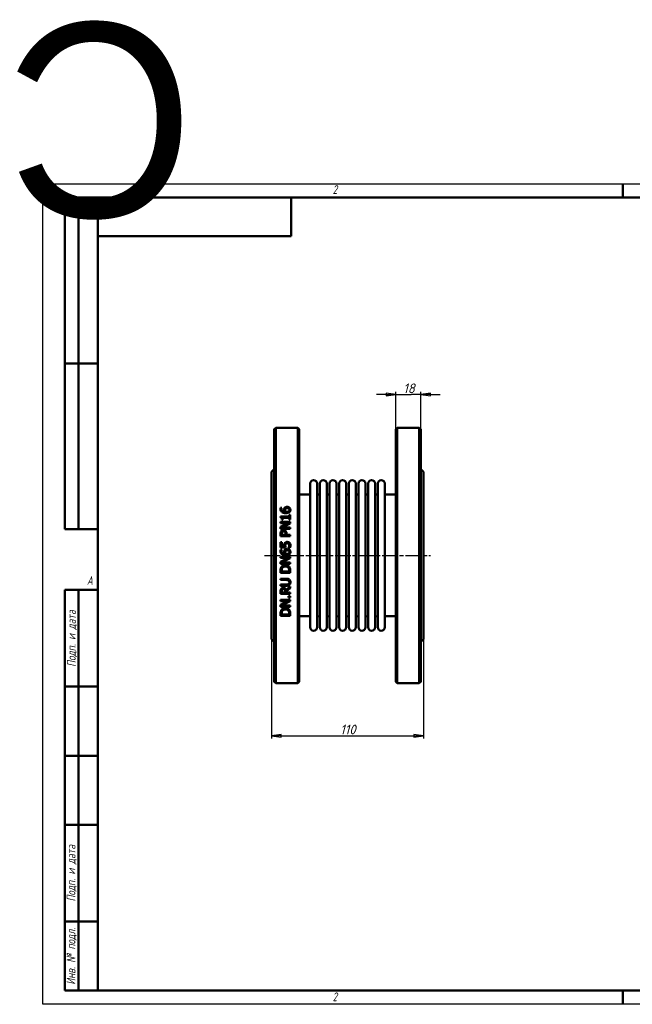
# Model space of a CAD drawing. Header units: millimetres. Extents: x -796 to 2258, y -139 to 713.
# Tile 2 of 4: x -17 to 427, y 0 to 713. Entities that reach past the tile are written whole.
import ezdxf
from ezdxf.enums import TextEntityAlignment as Align

# ---------------------------------------------------------------- set-up
doc = ezdxf.new("R2018")
doc.units = ezdxf.units.MM
doc.header["$LTSCALE"] = 2
doc.linetypes.add('CHAIN', pattern=[0.7087, 0.4724, -0.0591, 0.1181, -0.0591])
for name, color, linetype, lineweight in [('Видимый контур (ГОСТ)', 7, 'Continuous', 50), ('Кромка (ГОСТ)', 7, 'Continuous', 50), ('Обозначение (ГОСТ)', 7, 'Continuous', 25), ('Осевая линия (ГОСТ)', 7, 'Continuous', 25), ('Размер (ГОСТ)', 7, 'Continuous', 25), ('Эскизная геометрия (ГОСТ)', 7, 'Continuous', 50)]:
    doc.layers.add(name, color=color, linetype=linetype, lineweight=lineweight)
doc.styles.add('Альтернативный текст (ГОСТ)', font='arial.ttf', dxfattribs={"width": 0.8})
doc.styles.add('Обычный текст (ГОСТ)', font='GOST Common Italic.ttf')
doc.dimstyles.new('Обычный (ГОСТ)', dxfattribs={"dimscale": 2, "dimtxt": 3.5, "dimasz": 3.5, "dimexe": 1, "dimexo": 0, "dimgap": 0.5, "dimtad": 1, "dimtxsty": 'Обычный текст (ГОСТ)', "dimblk": 'Filled-1', "dimcen": 0.09, "dimdle": 15, "dimclrd": 256, "dimclre": 256, "dimclrt": 256, "dimazin": 2, "dimtfac": 0.714286, "dimtdec": 3, "dimtmove": 0, "dimatfit": 3, "dimfxl": 1, "dimtolj": 1, "dimlwd": 25, "dimlwe": 25, "dimarcsym": 0})

# ---------------------------------------------------------------- blocks, each defined once
blk = doc.blocks.new('Рамки ГОСТ - Рамка')
at = {"layer": 'Кромка (ГОСТ)', "lineweight": 25}
for p, q in [((0, 0), (0, 297)), ((0, 297), (420, 297)), ((420, 297), (420, 0)), ((420, 0), (0, 0))]:
    blk.add_line(p, q, dxfattribs=at)
at = {"layer": 'Кромка (ГОСТ)'}
for p, q in [((210, 292), (210, 297)), ((415, 292), (20, 292)), ((20, 292), (20, 5)), ((415, 5), (415, 292)), ((20, 5), (415, 5)), ((210, 5), (210, 0))]:
    blk.add_line(p, q, dxfattribs=at)
at = {"layer": 'Кромка (ГОСТ)', "char_height": 3.17, "attachment_point": 1, "style": 'Альтернативный текст (ГОСТ)'}
for s, insert, width in [('\\fGOST Common|b0|i1;{\\H3.1700;2}', (105, 296.5), 5.2328), ('\\fGOST Common|b0|i1;{\\H3.1700;1}', (315.02, 296.44), 5.2327), ('\\fGOST Common|b0|i1;{\\H3.1700;A}', (16, 155), 5.1335), ('\\fGOST Common|b0|i1;{\\H3.1700;A}', (416, 148.5), 5.0704), ('\\fGOST Common|b0|i1;{\\H3.1700;2}', (104.99, 4.3), 5.2328), ('\\fGOST Common|b0|i1;{\\H3.1700;1}', (315, 4.14), 6.6287)]:
    blk.add_mtext(s, dxfattribs=dict(at, insert=insert, width=width))
blk = doc.blocks.new('ГОСТ - Доп. графы 1')
at = {"layer": 'Эскизная геометрия (ГОСТ)'}
for p, q in [((-12, 0), (-12, 145)), ((-12, 145), (0, 145)), ((-7, 145), (-7, 0)), ((-12, 110), (-7, 110)), ((-7, 110), (0, 110)), ((-12, 85), (-7, 85)), ((-7, 85), (0, 85)), ((-12, 60), (-7, 60)), ((-7, 60), (0, 60)), ((-12, 25), (-7, 25)), ((-7, 25), (0, 25)), ((0, 0), (-12, 0))]:
    blk.add_line(p, q, dxfattribs=at)
at = {"layer": 'Обозначение (ГОСТ)', "char_height": 3.17, "attachment_point": 5, "rotation": 90, "style": 'Альтернативный текст (ГОСТ)'}
for s, insert, width in [('\\fGOST Common|b0|i1;{\\H3.1700;Подп. и дата}', (-9.37, 127.41), 34.7679), ('\\fGOST Common|b0|i1;{\\H3.1700;Подп. и дата}', (-9.5, 42.47), 35.1486), ('\\fGOST Common|b0|i1;{\\H3.1700;Инв. № подл.}', (-9.5, 12.41), 24.9618)]:
    blk.add_mtext(s, dxfattribs=dict(at, insert=insert, width=width))
at = {"layer": 'Обозначение (ГОСТ)', "lineweight": 30, "flags": 17}
for tag, p in [('Подп._и_дата_2', (-3.53, 127.51)), ('Инв._номер_дубликата', (-3.41, 97.47)), ('Взамен_инв._номера', (-3.46, 72.53)), ('Подп._и_дата_1', (-3.42, 42.35)), ('ИНВЕНТАРНЫЙ_НОМЕР', (-3.33, 12.68))]:
    blk.add_attdef(tag, text='', height=3.17, rotation=90, dxfattribs=at).set_placement(p, align=Align.MIDDLE_CENTER)
blk = doc.blocks.new('ГОСТ - Доп. графы 2')
at = {"layer": 'Эскизная геометрия (ГОСТ)'}
for p, q in [((-12, 0), (-12, 120)), ((-12, 120), (0, 120)), ((-7, 0), (-7, 120)), ((-12, 60), (0, 60)), ((0, 0), (-12, 0))]:
    blk.add_line(p, q, dxfattribs=at)
at = {"layer": 'Обозначение (ГОСТ)', "lineweight": 30, "flags": 17}
for tag, p in [('Первичная_применяемость', (-3.65, 90.03)), ('Справочный_номер', (-3.55, 30.02))]:
    blk.add_attdef(tag, text='', height=3.17, rotation=90, dxfattribs=at).set_placement(p, align=Align.MIDDLE_CENTER)
blk = doc.blocks.new('ГОСТ - Доп. графы 3')
at = {"layer": 'Эскизная геометрия (ГОСТ)'}
for p, q in [((0, 0), (70, 0)), ((70, 0), (70, -14)), ((70, -14), (0, -14))]:
    blk.add_line(p, q, dxfattribs=at)
at = {"layer": 'Обозначение (ГОСТ)', "lineweight": 30}
blk.add_attdef('ОБОЗНАЧЕНИЕ', text='', height=5, rotation=180, dxfattribs=at).set_placement((34.94, -6.97), align=Align.MIDDLE_CENTER)
blk = doc.blocks.new('Filled-1')
at = {"color": 0}
for p, q in [((0, 0), (-1, 0.14)), ((-1, 0.14), (-1, -0.14)), ((-1, 0), (0, 0)), ((-1, -0.14), (0, 0))]:
    blk.add_line(p, q, dxfattribs=at)
at = {"color": 0, "flags": 128}
blk.add_lwpolyline([(-1, -0.14), (0, 0), (-1, 0.14), (-1, -0.14)], dxfattribs=at)
at = {"color": 0}
blk.add_solid([(-1, -0.14), (0, 0), (-1, 0.14), (-1, -0.14)], dxfattribs=at)
blk = doc.blocks.new('*D9')
at = {"layer": 'Defpoints', "color": 0, "linetype": 'Continuous', "transparency": 16777216}
for p in [(165.7, 264.45), (275.7, 264.45), (275.7, 194.45)]:
    blk.add_point(p, dxfattribs=at)
at = {"layer": 'Размер (ГОСТ)', "linetype": 'Continuous', "lineweight": 25, "transparency": 16777216}
for p, q in [((165.7, 264.45), (165.7, 192.45)), ((275.7, 264.45), (275.7, 192.45)), ((172.7, 194.45), (268.7, 194.45))]:
    blk.add_line(p, q, dxfattribs=at)
at = {"layer": 'Размер (ГОСТ)', "linetype": 'Continuous', "lineweight": 25, "transparency": 16777216, "xscale": 7, "yscale": 7, "zscale": 7, "rotation": 180}
blk.add_blockref('Filled-1', (165.7, 194.45), dxfattribs=at)
at = {"layer": 'Размер (ГОСТ)', "linetype": 'Continuous', "lineweight": 25, "transparency": 16777216, "xscale": 7, "yscale": 7, "zscale": 7}
blk.add_blockref('Filled-1', (275.7, 194.45), dxfattribs=at)
at = {"layer": 'Размер (ГОСТ)', "linetype": 'Continuous', "lineweight": 25, "transparency": 16777216, "insert": (215.36, 202.45), "char_height": 7, "attachment_point": 1, "style": 'Обычный текст (ГОСТ)'}
blk.add_mtext('\\A1;110', dxfattribs=at)
blk = doc.blocks.new('*D14')
at = {"layer": 'Defpoints', "color": 0, "linetype": 'Continuous', "transparency": 16777216}
for p in [(273.7, 441.45), (255.7, 416.45), (273.7, 416.45)]:
    blk.add_point(p, dxfattribs=at)
at = {"layer": 'Размер (ГОСТ)', "linetype": 'Continuous', "lineweight": 25, "transparency": 16777216}
for p, q in [((255.7, 416.45), (255.7, 443.45)), ((273.7, 416.45), (273.7, 443.45)), ((248.7, 441.45), (241.7, 441.45)), ((255.7, 441.45), (262.7, 441.45)), ((262.7, 441.45), (266.7, 441.45)), ((273.7, 441.45), (266.7, 441.45)), ((280.7, 441.45), (287.7, 441.45))]:
    blk.add_line(p, q, dxfattribs=at)
at = {"layer": 'Размер (ГОСТ)', "linetype": 'Continuous', "lineweight": 25, "transparency": 16777216, "xscale": 7, "yscale": 7, "zscale": 7}
blk.add_blockref('Filled-1', (255.7, 441.45), dxfattribs=at)
at = {"layer": 'Размер (ГОСТ)', "linetype": 'Continuous', "lineweight": 25, "transparency": 16777216, "xscale": 7, "yscale": 7, "zscale": 7, "rotation": 180}
blk.add_blockref('Filled-1', (273.7, 441.45), dxfattribs=at)
at = {"layer": 'Размер (ГОСТ)', "linetype": 'Continuous', "lineweight": 25, "transparency": 16777216, "insert": (261.05, 449.45), "char_height": 7, "attachment_point": 1, "style": 'Обычный текст (ГОСТ)'}
blk.add_mtext('\\A1;18', dxfattribs=at)

msp = doc.modelspace()

# ---------------------------------------------------------------- linework, layer by layer
at = {"layer": 'Видимый контур (ГОСТ)'}
for p, q in [((167.697, 416.453), (168.697, 417.453)), ((167.697, 416.453), (167.697, 233.453)), ((168.697, 232.453), (168.697, 417.453)), ((168.697, 417.453), (184.697, 417.453)), ((184.697, 417.453), (184.697, 232.453)), ((185.697, 416.453), (184.697, 417.453)), ((185.697, 233.453), (185.697, 416.453)), ((255.697, 416.453), (256.697, 417.453)), ((255.697, 233.453), (255.697, 416.453)), ((256.697, 417.453), (272.697, 417.453)), ((256.697, 417.453), (256.697, 232.453)), ((272.697, 232.453), (272.697, 417.453)), ((273.697, 416.453), (272.697, 417.453)), ((273.697, 416.453), (273.697, 233.453)), ((165.697, 385.453), (167.697, 387.453)), ((165.697, 385.453), (165.697, 264.453)), ((275.697, 385.453), (273.697, 387.453)), ((275.697, 385.453), (275.697, 264.453)), ((193.697, 272.953), (193.697, 376.953)), ((198.697, 272.953), (198.697, 376.953)), ((200.697, 272.953), (200.697, 376.953)), ((205.697, 272.953), (205.697, 376.953)), ((207.697, 272.953), (207.697, 376.953)), ((212.697, 272.953), (212.697, 376.953)), ((214.697, 272.953), (214.697, 376.953)), ((219.697, 272.953), (219.697, 376.953)), ((221.697, 272.953), (221.697, 376.953)), ((226.697, 272.953), (226.697, 376.953)), ((228.697, 272.953), (228.697, 376.953)), ((233.697, 272.953), (233.697, 376.953)), ((235.697, 272.953), (235.697, 376.953)), ((240.697, 272.953), (240.697, 376.953)), ((242.697, 272.953), (242.697, 376.953)), ((247.697, 272.953), (247.697, 376.953)), ((185.697, 368.953), (192.697, 368.953)), ((248.697, 368.953), (255.697, 368.953)), ((172.204, 359.522), (173.106, 359.522)), ((173.106, 359.482), (173.106, 359.522)), ((172.216, 353.174), (172.216, 352.448)), ((172.216, 353.174), (178.524, 353.174)), ((173.832, 351.001), (173.191, 351.001)), ((173.832, 351.001), (173.832, 352.272)), ((178.524, 352.272), (173.832, 352.272)), ((178.524, 354.416), (178.524, 353.174)), ((178.524, 354.416), (179.238, 354.416)), ((178.524, 352.272), (178.524, 351.001)), ((179.238, 351.001), (178.524, 351.001)), ((179.238, 351.001), (179.238, 354.416)), ((172.238, 349.231), (179.238, 349.231)), ((172.238, 349.231), (172.238, 348.364)), ((177.781, 348.364), (172.238, 348.364)), ((177.781, 348.364), (172.238, 345.544)), ((172.238, 345.544), (172.238, 344.223)), ((179.238, 344.223), (172.238, 344.223)), ((173.203, 345.09), (179.238, 348.188)), ((173.203, 345.09), (179.238, 345.09)), ((179.238, 348.188), (179.238, 349.231)), ((179.238, 344.223), (179.238, 345.09)), ((172.238, 340.671), (172.238, 338.913)), ((179.238, 338.913), (172.238, 338.913)), ((173.044, 339.843), (173.044, 340.615)), ((173.044, 339.843), (175.835, 339.843)), ((175.835, 340.479), (175.835, 339.843)), ((176.629, 339.843), (176.629, 340.632)), ((176.629, 339.843), (179.238, 339.843)), ((179.238, 338.913), (179.238, 339.843)), ((172.204, 329.02), (173.106, 329.02)), ((172.238, 334.658), (172.238, 330.818)), ((172.238, 334.658), (173.061, 334.658)), ((175.846, 330.818), (172.238, 330.818)), ((173.061, 331.72), (173.061, 334.658)), ((173.061, 331.72), (174.927, 331.72)), ((173.106, 328.98), (173.106, 329.02)), ((177.996, 330.597), (177.996, 330.529)), ((178.989, 330.529), (177.996, 330.529)), ((172.238, 323.983), (179.238, 323.983)), ((172.238, 323.983), (172.238, 323.115)), ((177.781, 323.115), (172.238, 323.115)), ((177.781, 323.115), (172.238, 320.295)), ((173.203, 319.842), (179.238, 322.939)), ((179.238, 322.939), (179.238, 323.983)), ((172.238, 320.295), (172.238, 318.974)), ((179.238, 318.974), (172.238, 318.974)), ((172.238, 314.039), (172.238, 312.445)), ((173.044, 313.375), (173.044, 314.084)), ((173.203, 319.842), (179.238, 319.842)), ((178.433, 314.084), (178.433, 313.375)), ((179.238, 318.974), (179.238, 319.842)), ((179.238, 312.445), (179.238, 314.056)), ((179.238, 312.445), (172.238, 312.445)), ((172.238, 308.105), (172.238, 307.175)), ((172.238, 308.105), (176.606, 308.105)), ((176.629, 307.175), (172.238, 307.175)), ((173.044, 313.375), (178.433, 313.375)), ((172.238, 303.97), (176.606, 303.97)), ((172.238, 303.97), (172.238, 303.039)), ((176.606, 303.039), (172.238, 303.039)), ((179.238, 302.569), (176.192, 300.078)), ((176.453, 299.148), (179.238, 301.36)), ((179.238, 301.36), (179.238, 302.569)), ((172.238, 298.955), (172.238, 297.151)), ((179.238, 297.151), (172.238, 297.151)), ((172.238, 292.817), (172.238, 291.949)), ((172.238, 292.817), (179.238, 292.817)), ((173.044, 298.082), (173.044, 299.006)), ((173.044, 298.082), (175.676, 298.082)), ((175.676, 298.898), (175.676, 298.082)), ((176.453, 298.082), (176.453, 299.148)), ((176.453, 298.082), (179.238, 298.082)), ((177.9, 295.54), (179.238, 295.54)), ((177.9, 295.54), (177.9, 294.417)), ((179.238, 294.417), (177.9, 294.417)), ((179.238, 297.151), (179.238, 298.082)), ((179.238, 294.417), (179.238, 295.54)), ((179.238, 291.774), (179.238, 292.817)), ((177.781, 291.949), (172.238, 289.13)), ((177.781, 291.949), (172.238, 291.949)), ((172.238, 289.13), (172.238, 287.808)), ((179.238, 287.808), (172.238, 287.808)), ((173.203, 288.676), (179.238, 291.774)), ((173.203, 288.676), (179.238, 288.676)), ((179.238, 287.808), (179.238, 288.676)), ((172.238, 282.873), (172.238, 281.279)), ((179.238, 281.279), (172.238, 281.279)), ((173.044, 282.21), (173.044, 282.919)), ((173.044, 282.21), (178.433, 282.21)), ((178.433, 282.919), (178.433, 282.21)), ((179.238, 281.279), (179.238, 282.89)), ((185.697, 280.953), (192.697, 280.953)), ((248.697, 280.953), (255.697, 280.953)), ((165.697, 264.453), (167.697, 262.453)), ((275.697, 264.453), (273.697, 262.453)), ((167.697, 233.453), (168.697, 232.453)), ((168.697, 232.453), (184.697, 232.453)), ((185.697, 233.453), (184.697, 232.453)), ((255.697, 233.453), (256.697, 232.453)), ((256.697, 232.453), (272.697, 232.453)), ((273.697, 233.453), (272.697, 232.453))]:
    msp.add_line(p, q, dxfattribs=at)
for centre, radius, start, end in [((196.197, 376.953), 2.5, 0, 180), ((203.197, 376.953), 2.5, 0, 180), ((210.197, 376.953), 2.5, 0, 180), ((217.197, 376.953), 2.5, 0, 180), ((224.197, 376.953), 2.5, 0, 180), ((231.197, 376.953), 2.5, 0, 180), ((238.197, 376.953), 2.5, 0, 180), ((245.197, 376.953), 2.5, 0, 180), ((192.697, 369.953), 1, 270, 0), ((199.697, 369.953), 1, 180, 0), ((206.697, 369.953), 1, 180, 0), ((213.697, 369.953), 1, 180, 0), ((220.697, 369.953), 1, 180, 0), ((227.697, 369.953), 1, 180, 0), ((234.697, 369.953), 1, 180, 0), ((241.697, 369.953), 1, 180, 0), ((248.697, 369.953), 1, 180, 270), ((192.697, 279.953), 1, 0, 90), ((199.697, 279.953), 1, 0, 180), ((206.697, 279.953), 1, 0, 180), ((213.697, 279.953), 1, 0, 180), ((220.697, 279.953), 1, 0, 180), ((227.697, 279.953), 1, 0, 180), ((234.697, 279.953), 1, 0, 180), ((241.697, 279.953), 1, 0, 180), ((248.697, 279.953), 1, 90, 180), ((196.197, 272.953), 2.5, 180, 0), ((203.197, 272.953), 2.5, 180, 0), ((210.197, 272.953), 2.5, 180, 0), ((217.197, 272.953), 2.5, 180, 0), ((224.197, 272.953), 2.5, 180, 0), ((231.197, 272.953), 2.5, 180, 0), ((238.197, 272.953), 2.5, 180, 0), ((245.197, 272.953), 2.5, 180, 0)]:
    msp.add_arc(centre, radius, start, end, dxfattribs=at)
for points, knots in [([(172.108, 358.727), (172.108, 358.814), (172.11, 358.902), (172.133, 359.272), (172.174, 359.431), (172.204, 359.522)], [0, 0, 0, 0, 0.02802502, 0.02802502, 0.11964855, 0.11964855, 0.11964855, 0.11964855]), ([(173.237, 356.356), (172.976, 356.542), (172.759, 356.766), (172.465, 357.207), (172.342, 357.434), (172.149, 358.051), (172.108, 358.39), (172.108, 358.727)], [0, 0, 0, 0, 0.09824502, 0.09824502, 0.16624234, 0.16624234, 0.24220547, 0.24220547, 0.24220547, 0.24220547]), ([(173.106, 359.482), (173.064, 359.401), (173.03, 359.3), (172.946, 359.006), (172.919, 358.816), (172.919, 358.603)], [0, 0, 0, 0, 0.02911385, 0.02911385, 0.098908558, 0.098908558, 0.098908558, 0.098908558]), ([(172.919, 358.603), (172.919, 358.337), (172.96, 358.074), (173.151, 357.608), (173.281, 357.415), (173.596, 357.105), (173.808, 356.941), (174.485, 356.662), (174.876, 356.588), (175.256, 356.555)], [0, 0, 0, 0, 0.08538406, 0.08538406, 0.16004028, 0.16004028, 0.22238582, 0.22238582, 0.28904435, 0.28904435, 0.28904435, 0.28904435]), ([(174.768, 358.013), (174.768, 358.146), (174.775, 358.281), (174.799, 358.48), (174.81, 358.547), (174.851, 358.746), (174.888, 358.861), (175.011, 359.12), (175.093, 359.248), (175.182, 359.368)], [0, 0, 0, 0, 0.04288456, 0.04288456, 0.06437866, 0.06437866, 0.10815606, 0.10815606, 0.15498704, 0.15498704, 0.15498704, 0.15498704]), ([(175.256, 356.555), (175.16, 356.693), (175.075, 356.837), (174.899, 357.203), (174.855, 357.364), (174.79, 357.614), (174.768, 357.813), (174.768, 358.013)], [0, 0, 0, 0, 0.05269155, 0.05269155, 0.12828179, 0.12828179, 0.38944735, 0.38944735, 0.38944735, 0.38944735]), ([(175.182, 359.368), (175.277, 359.495), (175.388, 359.609), (175.68, 359.834), (175.841, 359.912), (176.133, 360.025), (176.304, 360.067), (176.64, 360.118), (176.805, 360.129), (176.969, 360.129)], [0, 0, 0, 0, 0.04988144, 0.04988144, 0.11390367, 0.11390367, 0.1944168, 0.1944168, 0.26928335, 0.26928335, 0.26928335, 0.26928335]), ([(175.789, 358.699), (175.722, 358.613), (175.67, 358.52), (175.554, 358.202), (175.546, 357.939), (175.546, 357.803)], [0, 0, 0, 0, 0.03419039, 0.03419039, 0.10833028, 0.10833028, 0.10833028, 0.10833028]), ([(175.546, 357.803), (175.546, 357.679), (175.556, 357.555), (175.601, 357.305), (175.636, 357.182), (175.746, 356.885), (175.831, 356.716), (175.931, 356.555)], [0, 0, 0, 0, 0.03978022, 0.03978022, 0.08146799, 0.08146799, 0.14234425, 0.14234425, 0.14234425, 0.14234425]), ([(177.009, 359.176), (176.832, 359.176), (176.649, 359.161), (176.332, 359.087), (176.214, 359.038), (175.986, 358.904), (175.88, 358.809), (175.789, 358.699)], [0, 0, 0, 0, 0.05298557, 0.05298557, 0.09811986, 0.09811986, 0.15370601, 0.15370601, 0.15370601, 0.15370601]), ([(175.931, 356.555), (175.997, 356.551), (176.063, 356.547), (176.155, 356.542), (176.235, 356.538), (176.374, 356.538)], [0, 0, 0, 0, 0.019767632, 0.019767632, 0.027673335, 0.027673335, 0.027673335, 0.027673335]), ([(176.374, 356.538), (176.624, 356.538), (176.889, 356.55), (177.572, 356.653), (177.82, 356.772), (178.069, 356.913), (178.151, 356.97), (178.223, 357.037)], [0, 0, 0, 0, 0.07513925, 0.07513925, 0.20736208, 0.20736208, 0.27764824, 0.27764824, 0.27764824, 0.27764824]), ([(176.969, 360.129), (177.158, 360.129), (177.345, 360.112), (177.917, 360), (178.197, 359.857), (178.504, 359.666), (178.622, 359.575), (178.728, 359.47)], [0, 0, 0, 0, 0.05647198, 0.05647198, 0.17538173, 0.17538173, 0.261266, 0.261266, 0.261266, 0.261266]), ([(178.62, 357.911), (178.62, 358.086), (178.591, 358.259), (178.459, 358.562), (178.37, 358.685), (178.172, 358.87), (178.047, 358.967), (177.717, 359.094), (177.579, 359.126), (177.299, 359.167), (177.153, 359.176), (177.009, 359.176)], [0, 0, 0, 0, 0.05628577, 0.05628577, 0.10524012, 0.10524012, 0.14030862, 0.14030862, 0.16311072, 0.16311072, 0.18642809, 0.18642809, 0.18642809, 0.18642809]), ([(178.223, 357.037), (178.315, 357.119), (178.398, 357.212), (178.486, 357.354), (178.542, 357.449), (178.608, 357.699), (178.62, 357.804), (178.62, 357.911)], [0, 0, 0, 0, 0.038112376, 0.038112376, 0.052546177, 0.052546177, 0.062676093, 0.062676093, 0.062676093, 0.062676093]), ([(178.728, 359.47), (178.867, 359.336), (178.987, 359.189), (179.152, 358.917), (179.232, 358.764), (179.358, 358.35), (179.386, 358.128), (179.386, 357.905)], [0, 0, 0, 0, 0.06017167, 0.06017167, 0.1007236, 0.1007236, 0.14413865, 0.14413865, 0.14413865, 0.14413865]), ([(179.386, 357.905), (179.386, 357.75), (179.373, 357.596), (179.315, 357.291), (179.271, 357.144), (179.158, 356.886), (179.095, 356.775), (178.942, 356.558), (178.852, 356.456), (178.751, 356.362)], [0, 0, 0, 0, 0.04962549, 0.04962549, 0.09900707, 0.09900707, 0.13976934, 0.13976934, 0.18285895, 0.18285895, 0.18285895, 0.18285895]), ([(173.191, 351.001), (173.191, 351.204), (173.179, 351.422), (173.099, 351.845), (173.036, 351.991), (172.918, 352.167), (172.853, 352.23), (172.703, 352.328), (172.623, 352.364), (172.435, 352.421), (172.325, 352.439), (172.216, 352.448)], [0, 0, 0, 0, 0.06343508, 0.06343508, 0.13438536, 0.13438536, 0.18789812, 0.18789812, 0.23790281, 0.23790281, 0.30021586, 0.30021586, 0.30021586, 0.30021586]), ([(176.164, 355.59), (175.815, 355.59), (175.464, 355.611), (174.539, 355.742), (174.151, 355.879), (173.681, 356.076), (173.45, 356.203), (173.237, 356.356)], [0, 0, 0, 0, 0.10454147, 0.10454147, 0.28052485, 0.28052485, 0.47230178, 0.47230178, 0.47230178, 0.47230178]), ([(178.751, 356.362), (178.614, 356.232), (178.459, 356.123), (178.032, 355.888), (177.78, 355.808), (177.419, 355.701), (177.166, 355.656), (176.667, 355.601), (176.413, 355.59), (176.164, 355.59)], [0, 0, 0, 0, 0.05819384, 0.05819384, 0.14845236, 0.14845236, 0.32968762, 0.32968762, 0.50881359, 0.50881359, 0.50881359, 0.50881359]), ([(172.238, 340.671), (172.238, 340.871), (172.246, 341.075), (172.288, 341.487), (172.321, 341.671), (172.432, 342.073), (172.533, 342.299), (172.675, 342.504)], [0, 0, 0, 0, 0.06064337, 0.06064337, 0.12628312, 0.12628312, 0.22353134, 0.22353134, 0.22353134, 0.22353134]), ([(172.675, 342.504), (172.767, 342.638), (172.873, 342.76), (173.132, 342.988), (173.29, 343.093), (173.598, 343.231), (173.747, 343.274), (174.047, 343.327), (174.198, 343.338), (174.349, 343.338)], [0, 0, 0, 0, 0.04944099, 0.04944099, 0.1042737, 0.1042737, 0.15068152, 0.15068152, 0.19566642, 0.19566642, 0.19566642, 0.19566642]), ([(174.377, 342.368), (174.186, 342.368), (173.993, 342.342), (173.705, 342.229), (173.606, 342.171), (173.437, 342.028), (173.368, 341.95), (173.311, 341.863)], [0, 0, 0, 0, 0.05740572, 0.05740572, 0.09271543, 0.09271543, 0.12448403, 0.12448403, 0.12448403, 0.12448403]), ([(174.349, 343.338), (174.564, 343.338), (174.776, 343.31), (175.17, 343.2), (175.355, 343.123), (175.662, 342.94), (175.789, 342.841), (175.903, 342.725)], [0, 0, 0, 0, 0.06469454, 0.06469454, 0.12278152, 0.12278152, 0.17169396, 0.17169396, 0.17169396, 0.17169396]), ([(175.415, 341.97), (175.335, 342.05), (175.247, 342.122), (175.038, 342.248), (174.921, 342.294), (174.658, 342.355), (174.516, 342.368), (174.377, 342.368)], [0, 0, 0, 0, 0.03415115, 0.03415115, 0.07382185, 0.07382185, 0.11564064, 0.11564064, 0.11564064, 0.11564064]), ([(175.903, 342.725), (176.076, 342.549), (176.219, 342.351), (176.464, 341.868), (176.524, 341.633), (176.61, 341.2), (176.629, 340.91), (176.629, 340.632)], [0, 0, 0, 0, 0.07488361, 0.07488361, 0.16496229, 0.16496229, 0.31944028, 0.31944028, 0.31944028, 0.31944028]), ([(173.311, 341.863), (173.231, 341.743), (173.174, 341.612), (173.098, 341.348), (173.044, 341.097), (173.044, 340.615)], [0, 0, 0, 0, 0.043625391, 0.043625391, 0.08371288, 0.08371288, 0.08371288, 0.08371288]), ([(175.835, 340.479), (175.835, 340.654), (175.828, 340.837), (175.783, 341.266), (175.741, 341.412), (175.689, 341.572), (175.649, 341.66), (175.548, 341.827), (175.486, 341.903), (175.415, 341.97)], [0, 0, 0, 0, 0.0533584, 0.0533584, 0.13131553, 0.13131553, 0.23727529, 0.23727529, 0.34415482, 0.34415482, 0.34415482, 0.34415482]), ([(172.108, 328.226), (172.108, 328.363), (172.114, 328.502), (172.137, 328.729), (172.156, 328.876), (172.204, 329.02)], [0, 0, 0, 0, 0.041213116, 0.041213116, 0.068450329, 0.068450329, 0.068450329, 0.068450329]), ([(173.237, 325.855), (172.954, 326.056), (172.72, 326.305), (172.419, 326.79), (172.293, 327.039), (172.137, 327.654), (172.108, 327.94), (172.108, 328.226)], [0, 0, 0, 0, 0.10429082, 0.10429082, 0.17139475, 0.17139475, 0.22652246, 0.22652246, 0.22652246, 0.22652246]), ([(173.106, 328.98), (173.056, 328.883), (173.015, 328.754), (172.961, 328.542), (172.919, 328.364), (172.919, 328.101)], [0, 0, 0, 0, 0.032919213, 0.032919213, 0.056127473, 0.056127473, 0.056127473, 0.056127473]), ([(172.919, 328.101), (172.919, 327.841), (172.958, 327.584), (173.139, 327.127), (173.265, 326.937), (173.587, 326.606), (173.794, 326.455), (174.44, 326.169), (174.856, 326.088), (175.256, 326.053)], [0, 0, 0, 0, 0.07800875, 0.07800875, 0.14761563, 0.14761563, 0.21662202, 0.21662202, 0.30783993, 0.30783993, 0.30783993, 0.30783993]), ([(174.768, 327.511), (174.768, 327.73), (174.786, 327.959), (174.857, 328.257), (174.89, 328.369), (175.024, 328.638), (175.1, 328.756), (175.182, 328.867)], [0, 0, 0, 0, 0.06581809, 0.06581809, 0.09189462, 0.09189462, 0.11415593, 0.11415593, 0.11415593, 0.11415593]), ([(174.887, 332.355), (174.887, 332.572), (174.898, 332.798), (174.964, 333.265), (175.015, 333.415), (175.122, 333.681), (175.215, 333.835), (175.324, 333.978)], [0, 0, 0, 0, 0.06512093, 0.06512093, 0.14179158, 0.14179158, 0.27053132, 0.27053132, 0.27053132, 0.27053132]), ([(174.927, 331.72), (174.914, 331.82), (174.904, 331.921), (174.893, 332.1), (174.887, 332.227), (174.887, 332.355)], [0, 0, 0, 0, 0.030358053, 0.030358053, 0.054102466, 0.054102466, 0.054102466, 0.054102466]), ([(175.182, 328.867), (175.323, 329.055), (175.494, 329.209), (175.805, 329.392), (175.989, 329.485), (176.492, 329.605), (176.732, 329.627), (176.969, 329.627)], [0, 0, 0, 0, 0.07045603, 0.07045603, 0.10838969, 0.10838969, 0.14069797, 0.14069797, 0.14069797, 0.14069797]), ([(175.324, 333.978), (175.437, 334.127), (175.569, 334.255), (175.972, 334.534), (176.207, 334.601), (176.555, 334.681), (176.79, 334.698), (177.015, 334.698)], [0, 0, 0, 0, 0.05617323, 0.05617323, 0.1472745, 0.1472745, 0.30237119, 0.30237119, 0.30237119, 0.30237119]), ([(175.789, 328.197), (175.706, 328.092), (175.646, 327.974), (175.606, 327.83), (175.595, 327.788), (175.557, 327.577), (175.546, 327.439), (175.546, 327.301)], [0, 0, 0, 0, 0.040359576, 0.040359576, 0.045039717, 0.045039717, 0.053499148, 0.053499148, 0.053499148, 0.053499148]), ([(175.999, 333.348), (175.911, 333.249), (175.846, 333.135), (175.709, 332.775), (175.676, 332.479), (175.676, 332.202)], [0, 0, 0, 0, 0.03994281, 0.03994281, 0.11572535, 0.11572535, 0.11572535, 0.11572535]), ([(175.676, 332.202), (175.676, 332.013), (175.687, 331.824), (175.741, 331.35), (175.805, 331.006), (175.846, 330.818)], [0, 0, 0, 0, 0.05702933, 0.05702933, 0.14333061, 0.14333061, 0.14333061, 0.14333061]), ([(177.009, 328.674), (176.754, 328.674), (176.502, 328.644), (176.213, 328.532), (176.116, 328.487), (175.93, 328.35), (175.856, 328.278), (175.789, 328.197)], [0, 0, 0, 0, 0.07659632, 0.07659632, 0.10326947, 0.10326947, 0.12539101, 0.12539101, 0.12539101, 0.12539101]), ([(177.009, 333.745), (176.795, 333.745), (176.583, 333.72), (176.357, 333.627), (176.272, 333.588), (176.112, 333.469), (176.052, 333.412), (175.999, 333.348)], [0, 0, 0, 0, 0.064172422, 0.064172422, 0.082278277, 0.082278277, 0.095237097, 0.095237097, 0.095237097, 0.095237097]), ([(176.969, 329.627), (177.309, 329.627), (177.641, 329.574), (178.062, 329.411), (178.22, 329.342), (178.508, 329.161), (178.623, 329.071), (178.728, 328.969)], [0, 0, 0, 0, 0.10178978, 0.10178978, 0.13553813, 0.13553813, 0.16090286, 0.16090286, 0.16090286, 0.16090286]), ([(178.149, 333.388), (178.029, 333.488), (177.895, 333.566), (177.592, 333.684), (177.363, 333.745), (177.009, 333.745)], [0, 0, 0, 0, 0.047071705, 0.047071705, 0.097681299, 0.097681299, 0.097681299, 0.097681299]), ([(178.62, 327.409), (178.62, 327.577), (178.594, 327.742), (178.474, 328.033), (178.393, 328.152), (178.163, 328.386), (178.025, 328.469), (177.626, 328.635), (177.32, 328.674), (177.009, 328.674)], [0, 0, 0, 0, 0.05038717, 0.05038717, 0.09444808, 0.09444808, 0.1486837, 0.1486837, 0.24955134, 0.24955134, 0.24955134, 0.24955134]), ([(177.015, 334.698), (177.456, 334.698), (177.775, 334.606), (178.249, 334.42), (178.49, 334.274), (178.699, 334.08)], [0, 0, 0, 0, 0.13244883, 0.13244883, 0.30239015, 0.30239015, 0.30239015, 0.30239015]), ([(177.996, 330.597), (178.055, 330.677), (178.115, 330.784), (178.22, 330.989), (178.291, 331.137), (178.37, 331.351)], [0, 0, 0, 0, 0.029791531, 0.029791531, 0.059049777, 0.059049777, 0.059049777, 0.059049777]), ([(178.575, 332.378), (178.575, 332.53), (178.553, 332.679), (178.495, 332.867), (178.477, 332.923), (178.417, 333.058), (178.375, 333.13), (178.274, 333.267), (178.215, 333.331), (178.149, 333.388)], [0, 0, 0, 0, 0.04581024, 0.04581024, 0.058944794, 0.058944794, 0.076247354, 0.076247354, 0.094193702, 0.094193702, 0.094193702, 0.094193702]), ([(178.37, 331.351), (178.42, 331.494), (178.466, 331.642), (178.535, 331.913), (178.575, 332.092), (178.575, 332.378)], [0, 0, 0, 0, 0.045230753, 0.045230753, 0.084159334, 0.084159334, 0.084159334, 0.084159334]), ([(178.699, 334.08), (178.875, 333.917), (179.014, 333.726), (179.193, 333.378), (179.268, 333.203), (179.366, 332.771), (179.386, 332.566), (179.386, 332.361)], [0, 0, 0, 0, 0.07196314, 0.07196314, 0.11763918, 0.11763918, 0.15692058, 0.15692058, 0.15692058, 0.15692058]), ([(178.728, 328.969), (178.914, 328.789), (179.067, 328.585), (179.249, 328.208), (179.3, 328.06), (179.37, 327.739), (179.386, 327.572), (179.386, 327.403)], [0, 0, 0, 0, 0.07759244, 0.07759244, 0.12557878, 0.12557878, 0.17616988, 0.17616988, 0.17616988, 0.17616988]), ([(179.386, 332.361), (179.386, 332.134), (179.369, 331.909), (179.282, 331.348), (179.175, 330.908), (178.989, 330.529)], [0, 0, 0, 0, 0.06825234, 0.06825234, 0.1707885, 0.1707885, 0.1707885, 0.1707885]), ([(176.164, 325.089), (175.613, 325.089), (175.05, 325.14), (174.204, 325.356), (173.714, 325.512), (173.237, 325.855)], [0, 0, 0, 0, 0.16525331, 0.16525331, 0.26192132, 0.26192132, 0.26192132, 0.26192132]), ([(175.256, 326.053), (175.111, 326.262), (174.99, 326.486), (174.853, 326.855), (174.768, 327.115), (174.768, 327.511)], [0, 0, 0, 0, 0.07641424, 0.07641424, 0.11789282, 0.11789282, 0.11789282, 0.11789282]), ([(175.546, 327.301), (175.546, 327.096), (175.574, 326.896), (175.678, 326.55), (175.761, 326.326), (175.931, 326.053)], [0, 0, 0, 0, 0.06145032, 0.06145032, 0.10835004, 0.10835004, 0.10835004, 0.10835004]), ([(175.931, 326.053), (175.997, 326.049), (176.064, 326.046), (176.155, 326.04), (176.236, 326.036), (176.374, 326.036)], [0, 0, 0, 0, 0.019866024, 0.019866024, 0.027514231, 0.027514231, 0.027514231, 0.027514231]), ([(178.751, 325.86), (178.559, 325.677), (178.331, 325.537), (177.898, 325.343), (177.636, 325.244), (176.895, 325.112), (176.523, 325.089), (176.164, 325.089)], [0, 0, 0, 0, 0.0794842, 0.0794842, 0.1423781, 0.1423781, 0.19975926, 0.19975926, 0.19975926, 0.19975926]), ([(176.374, 326.036), (176.784, 326.036), (177.205, 326.07), (177.631, 326.205), (177.787, 326.259), (178.039, 326.392), (178.138, 326.457), (178.223, 326.535)], [0, 0, 0, 0, 0.12302562, 0.12302562, 0.15434433, 0.15434433, 0.17560547, 0.17560547, 0.17560547, 0.17560547]), ([(178.223, 326.535), (178.338, 326.638), (178.441, 326.759), (178.554, 326.99), (178.579, 327.082), (178.611, 327.232), (178.62, 327.32), (178.62, 327.409)], [0, 0, 0, 0, 0.04625988, 0.04625988, 0.07700342, 0.07700342, 0.11911595, 0.11911595, 0.11911595, 0.11911595]), ([(179.386, 327.403), (179.386, 327.139), (179.348, 326.878), (179.208, 326.484), (179.14, 326.347), (178.968, 326.086), (178.866, 325.968), (178.751, 325.86)], [0, 0, 0, 0, 0.07935919, 0.07935919, 0.12555411, 0.12555411, 0.17275231, 0.17275231, 0.17275231, 0.17275231]), ([(172.238, 314.039), (172.238, 314.343), (172.249, 314.667), (172.315, 315.304), (172.365, 315.528), (172.512, 316.017), (172.63, 316.296), (172.794, 316.546)], [0, 0, 0, 0, 0.0920426, 0.0920426, 0.19330783, 0.19330783, 0.33527255, 0.33527255, 0.33527255, 0.33527255]), ([(172.794, 316.546), (172.954, 316.787), (173.144, 317.001), (173.584, 317.372), (173.894, 317.582), (174.767, 317.901), (175.258, 317.964), (175.744, 317.964)], [0, 0, 0, 0, 0.08695322, 0.08695322, 0.17301383, 0.17301383, 0.26747226, 0.26747226, 0.26747226, 0.26747226]), ([(173.464, 315.933), (173.347, 315.736), (173.255, 315.528), (173.121, 315.081), (173.044, 314.723), (173.044, 314.084)], [0, 0, 0, 0, 0.06902423, 0.06902423, 0.14063214, 0.14063214, 0.14063214, 0.14063214]), ([(175.733, 316.994), (175.312, 316.994), (174.881, 316.939), (174.279, 316.701), (174.082, 316.589), (173.73, 316.3), (173.583, 316.128), (173.464, 315.933)], [0, 0, 0, 0, 0.12620827, 0.12620827, 0.19419528, 0.19419528, 0.26280615, 0.26280615, 0.26280615, 0.26280615]), ([(177.968, 316.018), (177.851, 316.192), (177.712, 316.345), (177.264, 316.702), (176.97, 316.81), (176.439, 316.961), (176.079, 316.994), (175.733, 316.994)], [0, 0, 0, 0, 0.06291658, 0.06291658, 0.17208884, 0.17208884, 0.35586392, 0.35586392, 0.35586392, 0.35586392]), ([(175.744, 317.964), (176.208, 317.964), (176.664, 317.896), (177.479, 317.599), (177.773, 317.419), (178.25, 317.066), (178.487, 316.822), (178.677, 316.535)], [0, 0, 0, 0, 0.13920886, 0.13920886, 0.2600493, 0.2600493, 0.42821585, 0.42821585, 0.42821585, 0.42821585]), ([(178.433, 314.084), (178.433, 314.295), (178.424, 314.51), (178.366, 315.075), (178.307, 315.288), (178.215, 315.596), (178.11, 315.816), (177.968, 316.018)], [0, 0, 0, 0, 0.06375945, 0.06375945, 0.17153845, 0.17153845, 0.53227426, 0.53227426, 0.53227426, 0.53227426]), ([(178.677, 316.535), (178.839, 316.277), (178.97, 316.002), (179.126, 315.493), (179.238, 315.033), (179.238, 314.056)], [0, 0, 0, 0, 0.09156004, 0.09156004, 0.16046665, 0.16046665, 0.16046665, 0.16046665]), ([(176.606, 308.105), (176.977, 308.105), (177.368, 308.077), (177.916, 307.947), (178.095, 307.888), (178.448, 307.697), (178.603, 307.578), (178.739, 307.436)], [0, 0, 0, 0, 0.11109012, 0.11109012, 0.16868422, 0.16868422, 0.22496269, 0.22496269, 0.22496269, 0.22496269]), ([(178.019, 306.874), (177.909, 306.947), (177.791, 307.005), (177.57, 307.081), (177.447, 307.115), (177.05, 307.166), (176.833, 307.175), (176.629, 307.175)], [0, 0, 0, 0, 0.03985296, 0.03985296, 0.07012451, 0.07012451, 0.10170191, 0.10170191, 0.10170191, 0.10170191]), ([(178.592, 305.569), (178.592, 305.712), (178.58, 305.855), (178.513, 306.202), (178.452, 306.342), (178.37, 306.507), (178.316, 306.592), (178.184, 306.748), (178.106, 306.816), (178.019, 306.874)], [0, 0, 0, 0, 0.04376964, 0.04376964, 0.10813319, 0.10813319, 0.1845665, 0.1845665, 0.26372702, 0.26372702, 0.26372702, 0.26372702]), ([(178.739, 307.436), (178.903, 307.269), (179.037, 307.08), (179.237, 306.665), (179.294, 306.464), (179.371, 306.041), (179.386, 305.801), (179.386, 305.569)], [0, 0, 0, 0, 0.07095565, 0.07095565, 0.14057723, 0.14057723, 0.22238699, 0.22238699, 0.22238699, 0.22238699]), ([(172.238, 298.955), (172.238, 299.145), (172.243, 299.34), (172.267, 299.685), (172.286, 299.877), (172.366, 300.282), (172.466, 300.517), (172.607, 300.736)], [0, 0, 0, 0, 0.05926513, 0.05926513, 0.1077895, 0.1077895, 0.18863139, 0.18863139, 0.18863139, 0.18863139]), ([(172.607, 300.736), (172.688, 300.862), (172.783, 300.977), (173.035, 301.212), (173.176, 301.298), (173.408, 301.417), (173.551, 301.463), (173.844, 301.519), (173.992, 301.53), (174.139, 301.53)], [0, 0, 0, 0, 0.04587689, 0.04587689, 0.10508614, 0.10508614, 0.18523371, 0.18523371, 0.26322277, 0.26322277, 0.26322277, 0.26322277]), ([(173.282, 300.118), (173.213, 300.013), (173.163, 299.898), (173.094, 299.66), (173.044, 299.434), (173.044, 299.006)], [0, 0, 0, 0, 0.038838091, 0.038838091, 0.076926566, 0.076926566, 0.076926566, 0.076926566]), ([(174.212, 300.56), (174.06, 300.56), (173.907, 300.54), (173.641, 300.447), (173.557, 300.394), (173.416, 300.288), (173.343, 300.208), (173.282, 300.118)], [0, 0, 0, 0, 0.04584336, 0.04584336, 0.0849971, 0.0849971, 0.14927977, 0.14927977, 0.14927977, 0.14927977]), ([(174.139, 301.53), (174.382, 301.53), (174.624, 301.501), (175.141, 301.34), (175.347, 301.205), (175.67, 300.938), (175.812, 300.778), (176.038, 300.436), (176.124, 300.26), (176.192, 300.078)], [0, 0, 0, 0, 0.07294238, 0.07294238, 0.16302129, 0.16302129, 0.25983388, 0.25983388, 0.3482213, 0.3482213, 0.3482213, 0.3482213]), ([(175.313, 300.163), (175.244, 300.236), (175.168, 300.299), (174.984, 300.413), (174.851, 300.475), (174.518, 300.548), (174.364, 300.56), (174.212, 300.56)], [0, 0, 0, 0, 0.030525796, 0.030525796, 0.065506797, 0.065506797, 0.093393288, 0.093393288, 0.093393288, 0.093393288]), ([(175.676, 298.898), (175.676, 299.029), (175.67, 299.161), (175.643, 299.435), (175.619, 299.575), (175.567, 299.768), (175.533, 299.854), (175.44, 300.019), (175.382, 300.095), (175.313, 300.163)], [0, 0, 0, 0, 0.04091169, 0.04091169, 0.08575303, 0.08575303, 0.12466336, 0.12466336, 0.16478831, 0.16478831, 0.16478831, 0.16478831]), ([(176.606, 303.97), (176.865, 303.97), (177.159, 303.983), (177.472, 304.041), (177.583, 304.064), (177.823, 304.156), (177.924, 304.208), (178.019, 304.27)], [0, 0, 0, 0, 0.07775032, 0.07775032, 0.09511781, 0.09511781, 0.10906358, 0.10906358, 0.10906358, 0.10906358]), ([(178.739, 303.709), (178.613, 303.58), (178.471, 303.47), (178.113, 303.264), (177.915, 303.198), (177.55, 303.11), (177.366, 303.082), (176.994, 303.047), (176.798, 303.039), (176.606, 303.039)], [0, 0, 0, 0, 0.05488561, 0.05488561, 0.12487119, 0.12487119, 0.19065192, 0.19065192, 0.26009426, 0.26009426, 0.26009426, 0.26009426]), ([(178.019, 304.27), (178.144, 304.353), (178.249, 304.456), (178.407, 304.684), (178.477, 304.82), (178.574, 305.188), (178.592, 305.381), (178.592, 305.569)], [0, 0, 0, 0, 0.04543272, 0.04543272, 0.08463355, 0.08463355, 0.12319782, 0.12319782, 0.12319782, 0.12319782]), ([(179.386, 305.569), (179.386, 305.372), (179.373, 305.172), (179.31, 304.759), (179.259, 304.579), (179.147, 304.29), (179.085, 304.164), (178.931, 303.923), (178.842, 303.811), (178.739, 303.709)], [0, 0, 0, 0, 0.06064432, 0.06064432, 0.12815463, 0.12815463, 0.18446977, 0.18446977, 0.24180893, 0.24180893, 0.24180893, 0.24180893]), ([(172.238, 282.873), (172.238, 283.162), (172.248, 283.468), (172.312, 284.134), (172.365, 284.348), (172.485, 284.785), (172.61, 285.101), (172.794, 285.381)], [0, 0, 0, 0, 0.09736074, 0.09736074, 0.22380983, 0.22380983, 0.54835784, 0.54835784, 0.54835784, 0.54835784]), ([(172.794, 285.381), (172.935, 285.592), (173.1, 285.786), (173.562, 286.201), (173.824, 286.349), (174.29, 286.578), (174.591, 286.671), (175.181, 286.778), (175.463, 286.799), (175.744, 286.799)], [0, 0, 0, 0, 0.08177838, 0.08177838, 0.19506855, 0.19506855, 0.36798974, 0.36798974, 0.52000141, 0.52000141, 0.52000141, 0.52000141]), ([(175.733, 285.829), (175.473, 285.829), (175.211, 285.808), (174.649, 285.694), (174.358, 285.586), (173.96, 285.33), (173.834, 285.226), (173.623, 285.002), (173.538, 284.888), (173.464, 284.768)], [0, 0, 0, 0, 0.07788191, 0.07788191, 0.17288301, 0.17288301, 0.22475728, 0.22475728, 0.27071958, 0.27071958, 0.27071958, 0.27071958]), ([(177.968, 284.853), (177.864, 285.007), (177.74, 285.148), (177.409, 285.429), (177.218, 285.533), (176.846, 285.691), (176.622, 285.747), (176.177, 285.815), (175.953, 285.829), (175.733, 285.829)], [0, 0, 0, 0, 0.06007305, 0.06007305, 0.13614959, 0.13614959, 0.23304734, 0.23304734, 0.32592475, 0.32592475, 0.32592475, 0.32592475]), ([(175.744, 286.799), (176.03, 286.799), (176.313, 286.773), (177.112, 286.608), (177.48, 286.419), (177.928, 286.149), (178.119, 286.004), (178.437, 285.693), (178.566, 285.537), (178.677, 285.369)], [0, 0, 0, 0, 0.08563689, 0.08563689, 0.24582516, 0.24582516, 0.38544174, 0.38544174, 0.50612629, 0.50612629, 0.50612629, 0.50612629]), ([(178.677, 285.369), (178.813, 285.153), (178.926, 284.927), (179.107, 284.424), (179.238, 283.942), (179.238, 282.89)], [0, 0, 0, 0, 0.08255172, 0.08255172, 0.17630577, 0.17630577, 0.17630577, 0.17630577]), ([(173.464, 284.768), (173.366, 284.603), (173.287, 284.431), (173.129, 283.976), (173.044, 283.59), (173.044, 282.919)], [0, 0, 0, 0, 0.06225399, 0.06225399, 0.15926898, 0.15926898, 0.15926898, 0.15926898]), ([(178.433, 282.919), (178.433, 283.116), (178.425, 283.317), (178.382, 283.773), (178.347, 283.948), (178.261, 284.328), (178.144, 284.601), (177.968, 284.853)], [0, 0, 0, 0, 0.0665342, 0.0665342, 0.15353223, 0.15353223, 0.43789845, 0.43789845, 0.43789845, 0.43789845])]:
    msp.add_open_spline(points, degree=3, knots=knots, dxfattribs=at)
at = {"layer": 'Осевая линия (ГОСТ)', "linetype": 'CHAIN', "ltscale": 11.993792}
msp.add_line((160.697, 324.953), (280.697, 324.953), dxfattribs=at)

# ---------------------------------------------------------------- block references
ref = msp.add_blockref('ГОСТ - Доп. графы 3', (40, 584), dxfattribs=dict(xscale=2, yscale=2, zscale=2))
lines = msp.add_mtext('CB-3234-F', dxfattribs={"layer": 'Обозначение (ГОСТ)', "insert": (109.884, 570.065), "char_height": 140.2497, "attachment_point": 1, "rotation": 180})
ref.add_attrib('ОБОЗНАЧЕНИЕ', '', (109.884, 570.065)).embed_mtext(lines)
at = {"xscale": 2, "yscale": 2, "zscale": 2}
for name, p in [('Рамки ГОСТ - Рамка', (0, 0)), ('ГОСТ - Доп. графы 2', (40, 344)), ('ГОСТ - Доп. графы 1', (40, 10))]:
    msp.add_blockref(name, p, dxfattribs=at)

# ---------------------------------------------------------------- dimensions: what is measured, and where the dimension line sits
at = {"layer": 'Размер (ГОСТ)', "linetype": 'Continuous', "lineweight": 25}
dim = msp.add_linear_dim(base=(273.697, 441.453), p1=(255.697, 416.453), p2=(273.697, 416.453), angle=180, dimstyle='Обычный (ГОСТ)', override={"dimgap": 0.5, "dimdec": 2, "dimtol": 0, "dimlim": 0, "dimtp": 0, "dimtm": 0, "dimtdec": 3, "dimtofl": 0}, dxfattribs=at)
dim.commit()
dim.dimension.update_dxf_attribs({"geometry": '*D14', "text_midpoint": (264.697, 441.453), "dimtype": 160})
dim = msp.add_linear_dim(base=(275.697, 194.453), p1=(165.697, 264.453), p2=(275.697, 264.453), dimstyle='Обычный (ГОСТ)', override={"dimgap": 0.5, "dimdec": 2, "dimtol": 0, "dimlim": 0, "dimtp": 0, "dimtm": 0, "dimtdec": 3, "dimtofl": 0, "dimatfit": 1}, dxfattribs=at)
dim.commit()
dim.dimension.update_dxf_attribs({"geometry": '*D9', "text_midpoint": (220.697, 194.453), "dimtype": 160})

doc.saveas('drawing.dxf')
